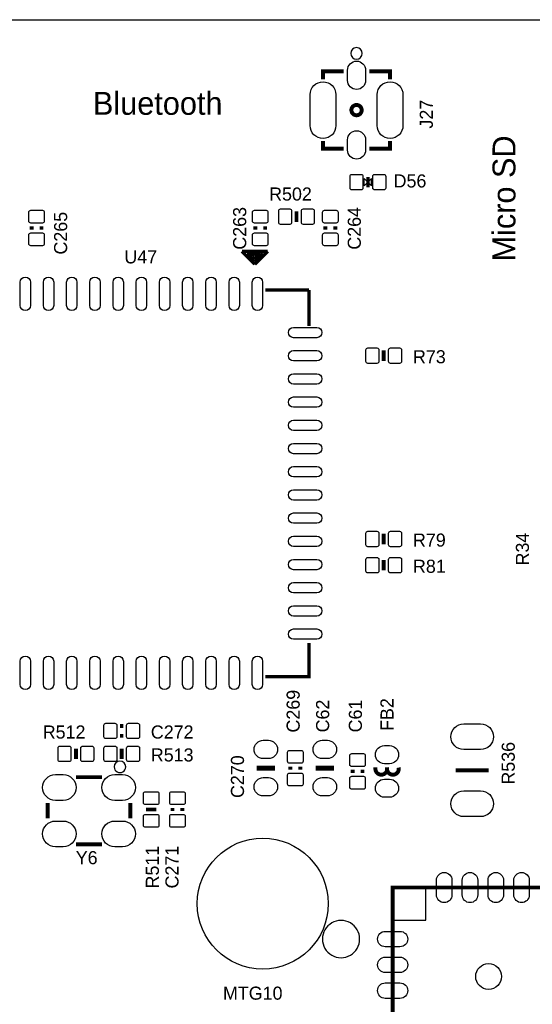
# Model space of a CAD drawing. Extents: x -5 to 175, y -1 to 134.
# Tile 9 of 19: x 45 to 65, y 87 to 125. Entities that reach past the tile are written whole.
import ezdxf

# ---------------------------------------------------------------- set-up
doc = ezdxf.new("R2010")
doc.units = 0
for name, color, linetype in [('BG_OUTLINE', 7, 'CONTINUOUS'), ('BG_SILKSCREEN_TOP', 211, 'CONTINUOUS'), ('PG_SILKSCREEN_TOP', 7, 'CONTINUOUS'), ('PIN_TOP', 12, 'CONTINUOUS'), ('RD_SILKSCREEN_TOP', 7, 'CONTINUOUS')]:
    doc.layers.add(name, color=color, linetype=linetype)

msp = doc.modelspace()

# ---------------------------------------------------------------- linework, layer by layer
at = {"layer": 'BG_OUTLINE'}
msp.add_lwpolyline([(-0.999998, 124.99975), (-0.999998, 123.72975), (0, 123.72975, -0.414214), (1.27, 124.99975), (168.730676, 124.99975, -0.414214), (170.000676, 123.72975), (170.000676, 1.27, -0.414214), (168.730676, 0), (1.27, 0, -0.414214), (0, 1.27), (0, 123.72975)], format="xyb", dxfattribs=at)
at = {"layer": 'PG_SILKSCREEN_TOP'}
for points in [[(58.604404, 123.691904, 1), (58.157364, 123.692116, 1)], [(49.429416, 96.014032, 1), (48.982584, 96.013988, 1)], [(58.50128, 89.333832, 1), (57.058818, 89.334086, 1)]]:
    msp.add_lwpolyline(points, format="xyb", close=True, dxfattribs=at)
for points, const_width in [([(57.880758, 122.992134), (57.080912, 122.992134), (57.080912, 122.691906)], 0.1524), ([(59.680856, 122.691906), (59.680856, 122.992134), (58.88101, 122.992134)], 0.1524), ([(57.080912, 120.292114), (57.080912, 119.991886), (57.880758, 119.991886)], 0.1524), ([(59.680856, 120.292114), (59.680856, 119.991886), (58.88101, 119.991886)], 0.1524), ([(58.820812, 118.498112), (58.820812, 118.897908)], 0.130048), ([(56.053228, 117.563138), (56.053228, 117.156738)], 0.1524), ([(45.7835, 116.98351), (45.7835, 116.85651)], 0.1524), ([(46.1645, 116.85651), (46.1645, 116.98351)], 0.1524), ([(54.456584, 116.98351), (54.456584, 116.85651)], 0.1524), ([(54.837584, 116.85651), (54.837584, 116.98351)], 0.1524), ([(57.174384, 116.98351), (57.174384, 116.85651)], 0.1524), ([(57.555384, 116.85651), (57.555384, 116.98351)], 0.1524), ([(53.937916, 116.013992), (54.63794, 116.013992)], 0.127), ([(54.438042, 115.51412), (53.937916, 116.013992)], 0.127), ([(54.138068, 115.913916), (54.63794, 115.913916)], 0.127), ([(54.438042, 115.613942), (54.138068, 115.913916)], 0.127), ([(54.23789, 116.013992), (54.937914, 116.013992)], 0.127), ([(54.337966, 115.913916), (54.438042, 115.913916)], 0.127), ([(54.337966, 115.814094), (54.337966, 115.913916)], 0.127), ([(54.438042, 115.714018), (54.337966, 115.814094)], 0.127), ([(54.937914, 116.013992), (54.438042, 115.51412)], 0.127), ([(54.438042, 115.913916), (54.538118, 115.814094)], 0.127), ([(54.63794, 115.913916), (54.438042, 115.714018)], 0.127), ([(54.738016, 115.913916), (54.438042, 115.613942)], 0.127), ([(54.538118, 115.814094), (54.438042, 115.814094)], 0.127), ([(54.63794, 116.013992), (54.738016, 115.913916)], 0.127), ([(54.838092, 114.514122), (56.538114, 114.514122)], 0.127), ([(56.538114, 114.514122), (56.538114, 113.114074)], 0.127), ([(59.436, 112.17021), (59.436, 111.76381)], 0.1524), ([(59.436, 105.05821), (59.436, 104.65181)], 0.1524), ([(59.436, 104.04221), (59.436, 103.63581)], 0.1524), ([(56.538114, 100.814124), (56.538114, 99.513898), (54.838092, 99.513898)], 0.127), ([(49.3395, 97.5995), (49.2125, 97.5995)], 0.1524), ([(49.2125, 97.2185), (49.3395, 97.2185)], 0.1524), ([(47.498, 96.3168), (47.498, 96.7232)], 0.1524), ([(49.276, 96.3168), (49.276, 96.7232)], 0.1524), ([(54.5084, 95.96501), (55.2196, 95.96501)], 0.2032), ([(55.8165, 96.02851), (55.8165, 95.90151)], 0.1524), ([(56.1975, 95.90151), (56.1975, 96.02851)], 0.1524), ([(56.7944, 95.96501), (57.5056, 95.96501)], 0.2032), ([(58.2295, 95.90151), (58.2295, 95.77451)], 0.1524), ([(58.6105, 95.77451), (58.6105, 95.90151)], 0.1524), ([(62.23, 95.881952), (63.5, 95.881952)], 0.1524), ([(48.505872, 95.613982), (47.506128, 95.613982)], 0.1524), ([(46.406054, 94.613984), (46.406054, 94.014036)], 0.1524), ([(49.605946, 94.613984), (49.605946, 94.014036)], 0.1524), ([(50.6222, 94.361), (50.2158, 94.361)], 0.1524), ([(51.2445, 94.4245), (51.2445, 94.2975)], 0.1524), ([(51.6255, 94.2975), (51.6255, 94.4245)], 0.1524), ([(48.505872, 93.014038), (47.506128, 93.014038)], 0.1524), ([(59.779916, 91.334082), (59.779916, 46.333918), (102.780084, 46.333918), (102.780084, 91.334082), (59.779916, 91.334082)], 0.1524)]:
    msp.add_lwpolyline(points, dxfattribs=dict(at, const_width=const_width))
at = {"layer": 'PG_SILKSCREEN_TOP', "const_width": 0.1524}
for points in [[(58.580782, 121.49201, 1), (58.180986, 121.49201, 1), (58.580782, 121.49201)], [(59.112912, 95.99295), (59.112912, 95.938086, 1.11689), (59.563, 95.988124)], [(59.563, 95.99295), (59.563, 95.938086, 1.116858), (60.013088, 95.988124)]]:
    msp.add_lwpolyline(points, format="xyb", dxfattribs=at)
at = {"layer": 'PG_SILKSCREEN_TOP'}
for points in [[(58.820812, 118.69801), (58.680858, 118.558056), (58.680858, 118.837964)], [(58.820812, 118.69801), (58.960766, 118.558056), (58.960766, 118.837964)], [(61.0616, 90.0684), (61.0616, 91.3384), (59.7916, 91.3384), (59.7916, 90.0684)]]:
    msp.add_lwpolyline(points, close=True, dxfattribs=at)
at = {"layer": 'PIN_TOP'}
for points in [[(58.030872, 122.641995), (58.030872, 123.042045, -1), (58.730896, 123.042045), (58.730896, 122.641995, -1)], [(56.580913, 120.892062), (56.580913, 122.091958, -1), (57.580911, 122.091958), (57.580911, 120.892062, -1)], [(59.180857, 120.892062), (59.180857, 122.091958, -1), (60.180855, 122.091958), (60.180855, 120.892062, -1)], [(58.030872, 119.941975), (58.030872, 120.342025, -1), (58.730896, 120.342025), (58.730896, 119.941975, -1)], [(58.205878, 118.997984), (58.55589, 118.997984, -0.415686), (58.63082, 118.923054), (58.63082, 118.472966, -0.415686), (58.55589, 118.398036), (58.205878, 118.398036, -0.415686), (58.130948, 118.472966), (58.130948, 118.923054, -0.415686)], [(59.085734, 118.997984), (59.435746, 118.997984, -0.415686), (59.510676, 118.923054), (59.510676, 118.472966, -0.415686), (59.435746, 118.398036), (59.085734, 118.398036, -0.415686), (59.010804, 118.472966), (59.010804, 118.923054, -0.415686)], [(55.438294, 117.659912), (55.788306, 117.659912, -0.415686), (55.863236, 117.584982), (55.863236, 117.134894, -0.415686), (55.788306, 117.059964), (55.438294, 117.059964, -0.415686), (55.363364, 117.134894), (55.363364, 117.584982, -0.415686)], [(56.31815, 117.659912), (56.668162, 117.659912, -0.415686), (56.743092, 117.584982), (56.743092, 117.134894, -0.415686), (56.668162, 117.059964), (56.31815, 117.059964, -0.415686), (56.24322, 117.134894), (56.24322, 117.584982, -0.415686)], [(45.674026, 117.184932), (45.674026, 117.534944, -0.415686), (45.748956, 117.609874), (46.199044, 117.609874, -0.415686), (46.273974, 117.534944), (46.273974, 117.184932, -0.415686), (46.199044, 117.110002), (45.748956, 117.110002, -0.415686)], [(54.34711, 117.184932), (54.34711, 117.534944, -0.415686), (54.42204, 117.609874), (54.872128, 117.609874, -0.415686), (54.947058, 117.534944), (54.947058, 117.184932, -0.415686), (54.872128, 117.110002), (54.42204, 117.110002, -0.415686)], [(57.06491, 117.184932), (57.06491, 117.534944, -0.415686), (57.13984, 117.609874), (57.589928, 117.609874, -0.415686), (57.664858, 117.534944), (57.664858, 117.184932, -0.415686), (57.589928, 117.110002), (57.13984, 117.110002, -0.415686)], [(45.674026, 116.305076), (45.674026, 116.655088, -0.415686), (45.748956, 116.730018), (46.199044, 116.730018, -0.415686), (46.273974, 116.655088), (46.273974, 116.305076, -0.415686), (46.199044, 116.230146), (45.748956, 116.230146, -0.415686)], [(54.34711, 116.305076), (54.34711, 116.655088, -0.415686), (54.42204, 116.730018), (54.872128, 116.730018, -0.415686), (54.947058, 116.655088), (54.947058, 116.305076, -0.415686), (54.872128, 116.230146), (54.42204, 116.230146, -0.415686)], [(57.06491, 116.305076), (57.06491, 116.655088, -0.415686), (57.13984, 116.730018), (57.589928, 116.730018, -0.415686), (57.664858, 116.655088), (57.664858, 116.305076, -0.415686), (57.589928, 116.230146), (57.13984, 116.230146, -0.415686)], [(45.737907, 114.813969), (45.737907, 113.914047, -1), (45.337857, 113.914047), (45.337857, 114.813969, -1)], [(46.638083, 114.813969), (46.638083, 113.914047, -1), (46.238033, 113.914047), (46.238033, 114.813969, -1)], [(47.538005, 114.813969), (47.538005, 113.914047, -1), (47.137955, 113.914047), (47.137955, 114.813969, -1)], [(48.437927, 114.813969), (48.437927, 113.914047, -1), (48.037877, 113.914047), (48.037877, 114.813969, -1)], [(49.338103, 114.813969), (49.338103, 113.914047, -1), (48.938053, 113.914047), (48.938053, 114.813969, -1)], [(50.238025, 114.813969), (50.238025, 113.914047, -1), (49.837975, 113.914047), (49.837975, 114.813969, -1)], [(51.137947, 114.813969), (51.137947, 113.914047, -1), (50.737897, 113.914047), (50.737897, 114.813969, -1)], [(52.038123, 114.813969), (52.038123, 113.914047, -1), (51.638073, 113.914047), (51.638073, 114.813969, -1)], [(52.938045, 114.813969), (52.938045, 113.914047, -1), (52.537995, 113.914047), (52.537995, 114.813969, -1)], [(53.837967, 114.813969), (53.837967, 113.914047, -1), (53.437917, 113.914047), (53.437917, 114.813969, -1)], [(54.738143, 114.813969), (54.738143, 113.914047, -1), (54.338093, 113.914047), (54.338093, 114.813969, -1)], [(55.938039, 113.063909), (56.837961, 113.063909, -1), (56.837961, 112.663859), (55.938039, 112.663859, -1)], [(55.938039, 112.163987), (56.837961, 112.163987, -1), (56.837961, 111.763937), (55.938039, 111.763937, -1)], [(58.821066, 112.266984), (59.171078, 112.266984, -0.415686), (59.246008, 112.192054), (59.246008, 111.741966, -0.415686), (59.171078, 111.667036), (58.821066, 111.667036, -0.415686), (58.746136, 111.741966), (58.746136, 112.192054, -0.415686)], [(59.700922, 112.266984), (60.050934, 112.266984, -0.415686), (60.125864, 112.192054), (60.125864, 111.741966, -0.415686), (60.050934, 111.667036), (59.700922, 111.667036, -0.415686), (59.625992, 111.741966), (59.625992, 112.192054, -0.415686)], [(55.938039, 111.264065), (56.837961, 111.264065, -1), (56.837961, 110.864015), (55.938039, 110.864015, -1)], [(55.938039, 110.364143), (56.837961, 110.364143, -1), (56.837961, 109.964093), (55.938039, 109.964093, -1)], [(55.938039, 109.463967), (56.837961, 109.463967, -1), (56.837961, 109.063917), (55.938039, 109.063917, -1)], [(55.938039, 108.564045), (56.837961, 108.564045, -1), (56.837961, 108.163995), (55.938039, 108.163995, -1)], [(55.938039, 107.664123), (56.837961, 107.664123, -1), (56.837961, 107.264073), (55.938039, 107.264073, -1)], [(55.938039, 106.763947), (56.837961, 106.763947, -1), (56.837961, 106.363897), (55.938039, 106.363897, -1)], [(55.938039, 105.864025), (56.837961, 105.864025, -1), (56.837961, 105.463975), (55.938039, 105.463975, -1)], [(58.821066, 105.154984), (59.171078, 105.154984, -0.415686), (59.246008, 105.080054), (59.246008, 104.629966, -0.415686), (59.171078, 104.555036), (58.821066, 104.555036, -0.415686), (58.746136, 104.629966), (58.746136, 105.080054, -0.415686)], [(59.700922, 105.154984), (60.050934, 105.154984, -0.415686), (60.125864, 105.080054), (60.125864, 104.629966, -0.415686), (60.050934, 104.555036), (59.700922, 104.555036, -0.415686), (59.625992, 104.629966), (59.625992, 105.080054, -0.415686)], [(55.938039, 104.964103), (56.837961, 104.964103, -1), (56.837961, 104.564053), (55.938039, 104.564053, -1)], [(55.938039, 104.063927), (56.837961, 104.063927, -1), (56.837961, 103.663877), (55.938039, 103.663877, -1)], [(58.821066, 104.138984), (59.171078, 104.138984, -0.415686), (59.246008, 104.064054), (59.246008, 103.613966, -0.415686), (59.171078, 103.539036), (58.821066, 103.539036, -0.415686), (58.746136, 103.613966), (58.746136, 104.064054, -0.415686)], [(59.700922, 104.138984), (60.050934, 104.138984, -0.415686), (60.125864, 104.064054), (60.125864, 103.613966, -0.415686), (60.050934, 103.539036), (59.700922, 103.539036, -0.415686), (59.625992, 103.613966), (59.625992, 104.064054, -0.415686)], [(55.938039, 103.164005), (56.837961, 103.164005, -1), (56.837961, 102.763955), (55.938039, 102.763955, -1)], [(55.938039, 102.264083), (56.837961, 102.264083, -1), (56.837961, 101.864033), (55.938039, 101.864033, -1)], [(55.938039, 101.364161), (56.837961, 101.364161, -1), (56.837961, 100.964111), (55.938039, 100.964111, -1)], [(45.737907, 100.113973), (45.737907, 99.214051, -1), (45.337857, 99.214051), (45.337857, 100.113973, -1)], [(46.638083, 100.113973), (46.638083, 99.214051, -1), (46.238033, 99.214051), (46.238033, 100.113973, -1)], [(47.538005, 100.113973), (47.538005, 99.214051, -1), (47.137955, 99.214051), (47.137955, 100.113973, -1)], [(48.437927, 100.113973), (48.437927, 99.214051, -1), (48.037877, 99.214051), (48.037877, 100.113973, -1)], [(49.338103, 100.113973), (49.338103, 99.214051, -1), (48.938053, 99.214051), (48.938053, 100.113973, -1)], [(50.238025, 100.113973), (50.238025, 99.214051, -1), (49.837975, 99.214051), (49.837975, 100.113973, -1)], [(51.137947, 100.113973), (51.137947, 99.214051, -1), (50.737897, 99.214051), (50.737897, 100.113973, -1)], [(52.038123, 100.113973), (52.038123, 99.214051, -1), (51.638073, 99.214051), (51.638073, 100.113973, -1)], [(52.938045, 100.113973), (52.938045, 99.214051, -1), (52.537995, 99.214051), (52.537995, 100.113973, -1)], [(53.837967, 100.113973), (53.837967, 99.214051, -1), (53.437917, 99.214051), (53.437917, 100.113973, -1)], [(54.738143, 100.113973), (54.738143, 99.214051, -1), (54.338093, 99.214051), (54.338093, 100.113973, -1)], [(49.011078, 97.109026), (48.661066, 97.109026, -0.415686), (48.586136, 97.183956), (48.586136, 97.634044, -0.415686), (48.661066, 97.708974), (49.011078, 97.708974, -0.415686), (49.086008, 97.634044), (49.086008, 97.183956, -0.415686)], [(49.890934, 97.109026), (49.540922, 97.109026, -0.415686), (49.465992, 97.183956), (49.465992, 97.634044, -0.415686), (49.540922, 97.708974), (49.890934, 97.708974, -0.415686), (49.965864, 97.634044), (49.965864, 97.183956, -0.415686)], [(62.540007, 97.685225), (63.189993, 97.685225, -1), (63.189993, 96.685227), (62.540007, 96.685227, -1)], [(54.9656, 96.333564), (54.7624, 96.333564, -1), (54.7624, 97.044764), (54.9656, 97.044764, -1)], [(57.2516, 96.333564), (57.0484, 96.333564, -1), (57.0484, 97.044764), (57.2516, 97.044764, -1)], [(47.233078, 96.220026), (46.883066, 96.220026, -0.415686), (46.808136, 96.294956), (46.808136, 96.745044, -0.415686), (46.883066, 96.819974), (47.233078, 96.819974, -0.415686), (47.308008, 96.745044), (47.308008, 96.294956, -0.415686)], [(48.112934, 96.220026), (47.762922, 96.220026, -0.415686), (47.687992, 96.294956), (47.687992, 96.745044, -0.415686), (47.762922, 96.819974), (48.112934, 96.819974, -0.415686), (48.187864, 96.745044), (48.187864, 96.294956, -0.415686)], [(49.011078, 96.220026), (48.661066, 96.220026, -0.415686), (48.586136, 96.294956), (48.586136, 96.745044, -0.415686), (48.661066, 96.819974), (49.011078, 96.819974, -0.415686), (49.086008, 96.745044), (49.086008, 96.294956, -0.415686)], [(49.890934, 96.220026), (49.540922, 96.220026, -0.415686), (49.465992, 96.294956), (49.465992, 96.745044, -0.415686), (49.540922, 96.819974), (49.890934, 96.819974, -0.415686), (49.965864, 96.745044), (49.965864, 96.294956, -0.415686)], [(55.707026, 96.229932), (55.707026, 96.579944, -0.415686), (55.781956, 96.654874), (56.232044, 96.654874, -0.415686), (56.306974, 96.579944), (56.306974, 96.229932, -0.415686), (56.232044, 96.155002), (55.781956, 96.155002, -0.415686)], [(59.662949, 96.137984), (59.463051, 96.137984, -1), (59.463051, 96.838008), (59.662949, 96.838008, -1)], [(58.120026, 96.102932), (58.120026, 96.452944, -0.415686), (58.194956, 96.527874), (58.645044, 96.527874, -0.415686), (58.719974, 96.452944), (58.719974, 96.102932, -0.415686), (58.645044, 96.028002), (58.194956, 96.028002, -0.415686)], [(46.705901, 95.714185), (47.005875, 95.714185, -1), (47.005875, 94.714187), (46.705901, 94.714187, -1)], [(49.006125, 95.714185), (49.306099, 95.714185, -1), (49.306099, 94.714187), (49.006125, 94.714187, -1)], [(54.9656, 94.885256), (54.7624, 94.885256, -1), (54.7624, 95.596456), (54.9656, 95.596456, -1)], [(55.707026, 95.350076), (55.707026, 95.700088, -0.415686), (55.781956, 95.775018), (56.232044, 95.775018, -0.415686), (56.306974, 95.700088), (56.306974, 95.350076, -0.415686), (56.232044, 95.275146), (55.781956, 95.275146, -0.415686)], [(57.2516, 94.885256), (57.0484, 94.885256, -1), (57.0484, 95.596456), (57.2516, 95.596456, -1)], [(58.120026, 95.223076), (58.120026, 95.573088, -0.415686), (58.194956, 95.648018), (58.645044, 95.648018, -0.415686), (58.719974, 95.573088), (58.719974, 95.223076, -0.415686), (58.645044, 95.148146), (58.194956, 95.148146, -0.415686)], [(59.662949, 94.838012), (59.463051, 94.838012, -1), (59.463051, 95.538036), (59.662949, 95.538036, -1)], [(50.718974, 94.975934), (50.718974, 94.625922, -0.415686), (50.644044, 94.550992), (50.193956, 94.550992, -0.415686), (50.119026, 94.625922), (50.119026, 94.975934, -0.415686), (50.193956, 95.050864), (50.644044, 95.050864, -0.415686)], [(51.734974, 94.975934), (51.734974, 94.625922, -0.415686), (51.660044, 94.550992), (51.209956, 94.550992, -0.415686), (51.135026, 94.625922), (51.135026, 94.975934, -0.415686), (51.209956, 95.050864), (51.660044, 95.050864, -0.415686)], [(62.540007, 95.085027), (63.189993, 95.085027, -1), (63.189993, 94.085029), (62.540007, 94.085029, -1)], [(50.718974, 94.096078), (50.718974, 93.746066, -0.415686), (50.644044, 93.671136), (50.193956, 93.671136, -0.415686), (50.119026, 93.746066), (50.119026, 94.096078, -0.415686), (50.193956, 94.171008), (50.644044, 94.171008, -0.415686)], [(51.734974, 94.096078), (51.734974, 93.746066, -0.415686), (51.660044, 93.671136), (51.209956, 93.671136, -0.415686), (51.135026, 93.746066), (51.135026, 94.096078, -0.415686), (51.209956, 94.171008), (51.660044, 94.171008, -0.415686)], [(46.705901, 93.913833), (47.005875, 93.913833, -1), (47.005875, 92.913835), (46.705901, 92.913835, -1)], [(49.006125, 93.913833), (49.306099, 93.913833, -1), (49.306099, 92.913835), (49.006125, 92.913835, -1)], [(62.079886, 91.619832), (62.079886, 91.048332, -1), (61.479938, 91.048332), (61.479938, 91.619832, -1)], [(63.079884, 91.619832), (63.079884, 91.048332, -1), (62.479936, 91.048332), (62.479936, 91.619832, -1)], [(64.079882, 91.619832), (64.079882, 91.048332, -1), (63.479934, 91.048332), (63.479934, 91.619832, -1)], [(65.07988, 91.619832), (65.07988, 91.048332, -1), (64.479932, 91.048332), (64.479932, 91.619832, -1)], [(59.494166, 89.63406), (60.065666, 89.63406, -1), (60.065666, 89.034112), (59.494166, 89.034112, -1)], [(59.494166, 88.634062), (60.065666, 88.634062, -1), (60.065666, 88.034114), (59.494166, 88.034114, -1)], [(59.494166, 87.634064), (60.065666, 87.634064, -1), (60.065666, 87.034116), (59.494166, 87.034116, -1)]]:
    msp.add_lwpolyline(points, format="xyb", close=True, dxfattribs=at)
for centre, radius in [((54.744366, 90.708226), 2.54), ((63.5, 87.884), 0.499999)]:
    msp.add_circle(centre, radius, dxfattribs=at)

# ---------------------------------------------------------------- texts
at = {"layer": 'BG_SILKSCREEN_TOP', "width": 1.000286}
msp.add_text('Bluetooth', height=0.889, dxfattribs=at).set_placement((48.1584, 121.3104))
msp.add_text('Micro SD', height=0.889, rotation=90, dxfattribs=at).set_placement((64.5414, 115.6208))
at = {"layer": 'RD_SILKSCREEN_TOP', "width": 1.02}
for s, p in [('J27', (61.341, 120.777)), ('C263', (54.102, 116.078)), ('C264', (58.547, 116.078)), ('C265', (47.159418, 115.88877)), ('R34', (65.066418, 103.82885)), ('C269', (56.176418, 97.34677)), ('C62', (57.319418, 97.35185)), ('FB2', (59.817, 97.409)), ('C61', (58.589418, 97.35185)), ('R536', (64.516, 95.3262)), ('C270', (54.017418, 94.80677)), ('R511', (50.715418, 91.29776)), ('C271', (51.477418, 91.29776))]:
    msp.add_text(s, height=0.508, rotation=90, dxfattribs=at).set_placement(p)
for s, p in [('D56', (59.817, 118.491)), ('R502', (54.991, 117.983)), ('U47', (49.3776, 115.5446)), ('R73', (60.56884, 111.670592)), ('R79', (60.56884, 104.558592)), ('R81', (60.56884, 103.542592)), ('R512', (46.21276, 97.112582)), ('C272', (50.40376, 97.112582)), ('R513', (50.40376, 96.223582)), ('Y6', (47.49292, 92.239592)), ('MTG10', (53.200046, 86.982808))]:
    msp.add_text(s, height=0.508, dxfattribs=at).set_placement(p)

doc.saveas('drawing.dxf')
